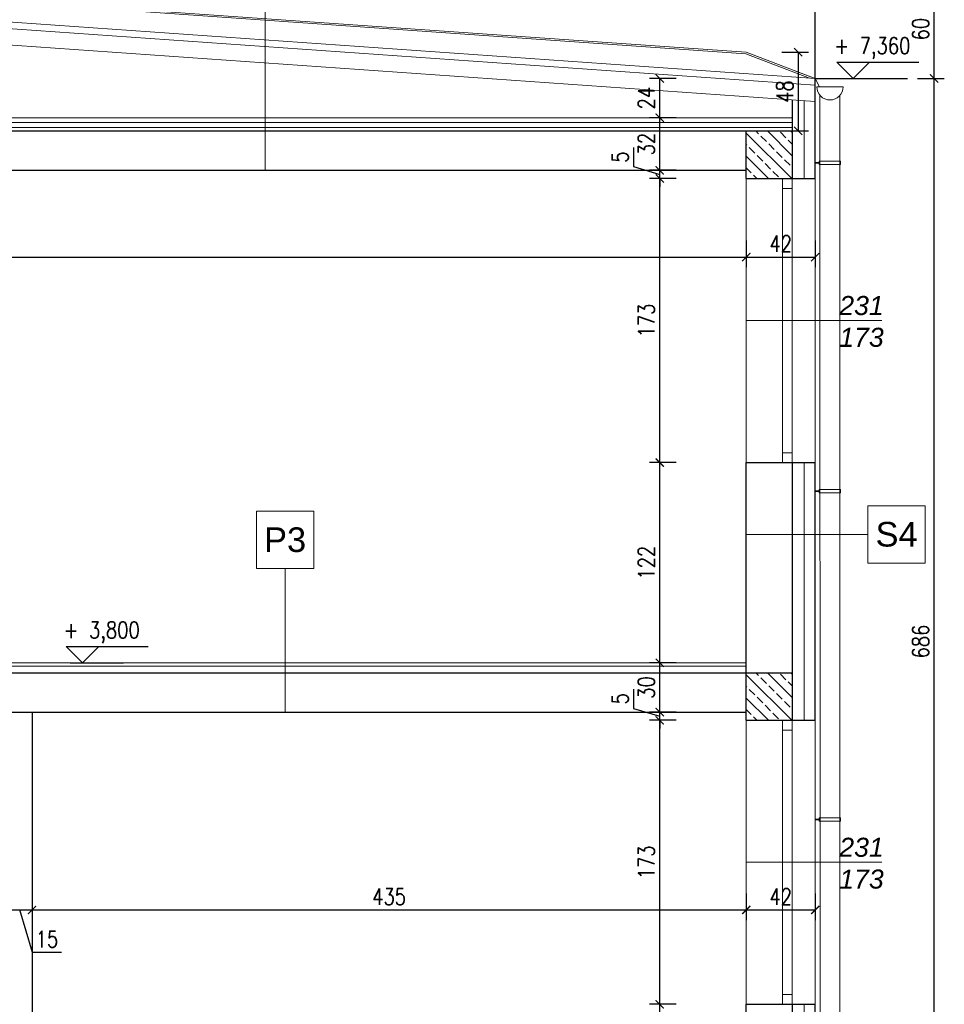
# Model space of a CAD drawing. Header units: millimetres. Extents: x 64838 to 107664, y -36848 to 0.
# Tile 6 of 109: x 66501 to 67064, y -34812 to -34213. Entities that reach past the tile are written whole.
import ezdxf
from ezdxf.enums import TextEntityAlignment as Align

# ---------------------------------------------------------------- set-up
doc = ezdxf.new("R2010")
doc.units = ezdxf.units.MM
doc.layers.get('Defpoints').update_dxf_attribs({"color": 30})
doc.layers.add('e-cad_cienkie', color=1, linetype='Continuous')
doc.layers.add('e-cad_opisy', color=7, linetype='Continuous')
for name, color, linetype, lineweight in [('izol term', 30, 'BATTING', 0), ('J 0.15', 40, 'Continuous', 15), ('J wymiary', 1, 'Continuous', 9), ('kreskowanie', 250, 'Continuous', 9), ('OPIS', 7, 'Continuous', 5), ('sciany', 252, 'Continuous', 30), ('stolarka_okna', 144, 'Continuous', 0)]:
    doc.layers.add(name, color=color, linetype=linetype, lineweight=lineweight)
doc.styles.add('e-cad_1', font='simplex.shx', dxfattribs={"width": 0.8})
doc.styles.get("Standard").update_dxf_attribs({"font": 'arial.ttf'})
doc.linetypes.add('BATTING', pattern='A,0.00254,-2.54,[134,ltypeshp.shx,S=2.54,R=0,X=-2.54,Y=0],-5.08,[134,ltypeshp.shx,S=2.54,R=180,X=2.54,Y=0],-2.54', length=10.16254)
doc.dimstyles.new('e-cad_1_50_[cm]', dxfattribs={"dimscale": 5, "dimtxt": 2, "dimasz": 1, "dimexe": 1.25, "dimexo": 0.625, "dimtad": 1, "dimdec": 0, "dimrnd": 0.1, "dimzin": 1, "dimtxsty": 'e-cad_1', "dimblk": 'ARCHTICK', "dimcen": 2.5, "dimclrd": 7, "dimclre": 7, "dimclrt": 7, "dimadec": 0, "dimazin": 0, "dimtfac": 1, "dimtmove": 1, "dimatfit": 3, "dimldrblk": 'OBLIQUE', "dimfxl": 2, "dimfxlon": 1, "dimarcsym": 0})

# ---------------------------------------------------------------- blocks, each defined once
blk = doc.blocks.new('e-cad_kota_3')
blk.add_line((-2, 2), (8, 2))
blk.add_lwpolyline([(-2, 2), (0, 0), (2, 2)])
at = {"style": 'e-cad_1', "width": 0.8}
blk.add_attdef('ZNAK', text='', height=2, dxfattribs=at).set_placement((-0.5, 3), align=Align.RIGHT)
blk.add_attdef('RZEDNA', (0.8, 3), '', height=2, dxfattribs=at)
blk = doc.blocks.new('_ArchTick')
at = {"color": 0, "linetype": 'ByBlock', "const_width": 0.15}
blk.add_lwpolyline([(-0.5, -0.5), (0.5, 0.5)], dxfattribs=at)
blk = doc.blocks.new('*D614')
at = {"layer": 'Defpoints', "color": 0, "ltscale": 4}
for p in [(67008.2, -34248.45), (67057.49, -34248.45), (66943.1, -34934.39)]:
    blk.add_point(p, dxfattribs=at)
at = {"layer": 'J wymiary', "color": 7, "lineweight": -2, "ltscale": 2}
for p, q in [((67047.49, -34248.45), (67063.74, -34248.45)), ((67057.49, -34934.39), (67057.49, -34248.45)), ((67047.49, -34934.39), (67063.74, -34934.39))]:
    blk.add_line(p, q, dxfattribs=at)
at = {"layer": 'J wymiary', "color": 7, "lineweight": -2, "ltscale": 4, "xscale": 5, "yscale": 5, "zscale": 5}
for p, rotation in [((67057.49, -34248.45), 90), ((67057.49, -34934.39), 270)]:
    blk.add_blockref('_ArchTick', p, dxfattribs=dict(at, rotation=rotation))
at = {"layer": 'J wymiary', "color": 7, "ltscale": 4, "insert": (67049.36, -34591.42), "char_height": 10, "attachment_point": 5, "rotation": 90, "style": 'e-cad_1'}
blk.add_mtext('686', dxfattribs=at)
blk = doc.blocks.new('_Oblique')
at = {"layer": 'kreskowanie', "color": 0, "lineweight": -2}
blk.add_line((-0.5, -0.5), (0.5, 0.5), dxfattribs=at)
blk = doc.blocks.new('*D615')
at = {"layer": 'Defpoints', "color": 0, "ltscale": 4}
for p in [(66975.1, -34188.42), (67057.49, -34188.42), (67008.2, -34248.45)]:
    blk.add_point(p, dxfattribs=at)
at = {"layer": 'J wymiary', "color": 7, "lineweight": -2, "ltscale": 2}
for p, q in [((67047.49, -34188.42), (67063.74, -34188.42)), ((67057.49, -34248.45), (67057.49, -34188.42)), ((67047.49, -34248.45), (67063.74, -34248.45))]:
    blk.add_line(p, q, dxfattribs=at)
at = {"layer": 'J wymiary', "color": 7, "lineweight": -2, "ltscale": 4, "xscale": 5, "yscale": 5, "zscale": 5}
for p, rotation in [((67057.49, -34188.42), 90), ((67057.49, -34248.45), 270)]:
    blk.add_blockref('_ArchTick', p, dxfattribs=dict(at, rotation=rotation))
at = {"layer": 'J wymiary', "color": 7, "ltscale": 4, "insert": (67049.36, -34218.43), "char_height": 10, "attachment_point": 5, "rotation": 90, "style": 'e-cad_1'}
blk.add_mtext('60', dxfattribs=at)
blk = doc.blocks.new('*D636')
at = {"layer": 'Defpoints', "color": 0, "ltscale": 4}
for p in [(66890.43, -34812.39), (66952.23, -34812.39), (66943.1, -34934.39)]:
    blk.add_point(p, dxfattribs=at)
at = {"layer": 'J wymiary', "color": 7, "lineweight": -2, "ltscale": 2}
for p, q in [((66900.43, -34812.39), (66884.18, -34812.39)), ((66890.43, -34934.39), (66890.43, -34812.39)), ((66900.43, -34934.39), (66884.18, -34934.39))]:
    blk.add_line(p, q, dxfattribs=at)
at = {"layer": 'J wymiary', "color": 7, "lineweight": -2, "ltscale": 4, "xscale": 5, "yscale": 5, "zscale": 5}
for p, rotation in [((66890.43, -34812.39), 90), ((66890.43, -34934.39), 270)]:
    blk.add_blockref('_ArchTick', p, dxfattribs=dict(at, rotation=rotation))
at = {"layer": 'J wymiary', "color": 7, "ltscale": 4, "insert": (66882.3, -34873.39), "char_height": 10, "attachment_point": 5, "rotation": 90, "style": 'e-cad_1'}
blk.add_mtext('122', dxfattribs=at)
blk = doc.blocks.new('*D637')
at = {"layer": 'Defpoints', "color": 0, "ltscale": 4}
for p in [(66890.43, -34639.39), (66952.95, -34639.39), (66952.23, -34812.39)]:
    blk.add_point(p, dxfattribs=at)
at = {"layer": 'J wymiary', "color": 7, "lineweight": -2, "ltscale": 2}
for p, q in [((66900.43, -34639.39), (66884.18, -34639.39)), ((66890.43, -34812.39), (66890.43, -34639.39)), ((66900.43, -34812.39), (66884.18, -34812.39))]:
    blk.add_line(p, q, dxfattribs=at)
at = {"layer": 'J wymiary', "color": 7, "lineweight": -2, "ltscale": 4, "xscale": 5, "yscale": 5, "zscale": 5}
for p, rotation in [((66890.43, -34639.39), 90), ((66890.43, -34812.39), 270)]:
    blk.add_blockref('_ArchTick', p, dxfattribs=dict(at, rotation=rotation))
at = {"layer": 'J wymiary', "color": 7, "ltscale": 4, "insert": (66882.3, -34725.89), "char_height": 10, "attachment_point": 5, "rotation": 90, "style": 'e-cad_1'}
blk.add_mtext('173', dxfattribs=at)
blk = doc.blocks.new('*D638')
at = {"layer": 'Defpoints', "color": 0, "ltscale": 4}
for p in [(66890.43, -34634.39), (66936.33, -34634.39), (66952.95, -34639.39)]:
    blk.add_point(p, dxfattribs=at)
at = {"layer": 'J wymiary', "color": 7, "lineweight": -2, "ltscale": 2}
for p, q in [((66874.49, -34620.52), (66874.49, -34632.11)), ((66890.43, -34634.39), (66890.43, -34629.39)), ((66874.49, -34632.11), (66890.43, -34636.89)), ((66900.43, -34634.39), (66884.18, -34634.39)), ((66890.43, -34639.39), (66890.43, -34634.39)), ((66900.43, -34639.39), (66884.18, -34639.39)), ((66890.43, -34639.39), (66890.43, -34644.39))]:
    blk.add_line(p, q, dxfattribs=at)
at = {"layer": 'J wymiary', "color": 7, "lineweight": -2, "ltscale": 4, "xscale": 5, "yscale": 5, "zscale": 5}
for p, rotation in [((66890.43, -34634.39), 270), ((66890.43, -34639.39), 90)]:
    blk.add_blockref('_ArchTick', p, dxfattribs=dict(at, rotation=rotation))
at = {"layer": 'J wymiary', "color": 7, "ltscale": 4, "insert": (66866.36, -34626.32), "char_height": 10, "attachment_point": 5, "rotation": 90, "style": 'e-cad_1'}
blk.add_mtext('5', dxfattribs=at)
blk = doc.blocks.new('*D639')
at = {"layer": 'Defpoints', "color": 0, "ltscale": 4}
for p in [(66890.43, -34604.39), (66935.69, -34604.39), (66936.33, -34634.39)]:
    blk.add_point(p, dxfattribs=at)
at = {"layer": 'J wymiary', "color": 7, "lineweight": -2, "ltscale": 2}
for p, q in [((66900.43, -34604.39), (66884.18, -34604.39)), ((66890.43, -34634.39), (66890.43, -34604.39)), ((66900.43, -34634.39), (66884.18, -34634.39))]:
    blk.add_line(p, q, dxfattribs=at)
at = {"layer": 'J wymiary', "color": 7, "lineweight": -2, "ltscale": 4, "xscale": 5, "yscale": 5, "zscale": 5}
for p, rotation in [((66890.43, -34604.39), 90), ((66890.43, -34634.39), 270)]:
    blk.add_blockref('_ArchTick', p, dxfattribs=dict(at, rotation=rotation))
at = {"layer": 'J wymiary', "color": 7, "ltscale": 4, "insert": (66882.3, -34619.39), "char_height": 10, "attachment_point": 5, "rotation": 90, "style": 'e-cad_1'}
blk.add_mtext('30', dxfattribs=at)
blk = doc.blocks.new('*D640')
at = {"layer": 'Defpoints', "color": 0, "ltscale": 4}
for p in [(66890.43, -34482.39), (66948.11, -34482.39), (66935.69, -34604.39)]:
    blk.add_point(p, dxfattribs=at)
at = {"layer": 'J wymiary', "color": 7, "lineweight": -2, "ltscale": 2}
for p, q in [((66900.43, -34482.39), (66884.18, -34482.39)), ((66890.43, -34604.39), (66890.43, -34482.39)), ((66900.43, -34604.39), (66884.18, -34604.39))]:
    blk.add_line(p, q, dxfattribs=at)
at = {"layer": 'J wymiary', "color": 7, "lineweight": -2, "ltscale": 4, "xscale": 5, "yscale": 5, "zscale": 5}
for p, rotation in [((66890.43, -34482.39), 90), ((66890.43, -34604.39), 270)]:
    blk.add_blockref('_ArchTick', p, dxfattribs=dict(at, rotation=rotation))
at = {"layer": 'J wymiary', "color": 7, "ltscale": 4, "insert": (66882.3, -34543.39), "char_height": 10, "attachment_point": 5, "rotation": 90, "style": 'e-cad_1'}
blk.add_mtext('122', dxfattribs=at)
blk = doc.blocks.new('*D641')
at = {"layer": 'Defpoints', "color": 0, "ltscale": 4}
for p in [(66890.43, -34304.39), (66931.13, -34304.39), (66948.11, -34309.39)]:
    blk.add_point(p, dxfattribs=at)
at = {"layer": 'J wymiary', "color": 7, "lineweight": -2, "ltscale": 2}
for p, q in [((66874.49, -34290.52), (66874.49, -34302.11)), ((66890.43, -34304.39), (66890.43, -34299.39)), ((66874.49, -34302.11), (66890.43, -34306.89)), ((66900.43, -34304.39), (66884.18, -34304.39)), ((66890.43, -34309.39), (66890.43, -34304.39)), ((66900.43, -34309.39), (66884.18, -34309.39)), ((66890.43, -34309.39), (66890.43, -34314.39))]:
    blk.add_line(p, q, dxfattribs=at)
at = {"layer": 'J wymiary', "color": 7, "lineweight": -2, "ltscale": 4, "xscale": 5, "yscale": 5, "zscale": 5}
for p, rotation in [((66890.43, -34304.39), 270), ((66890.43, -34309.39), 90)]:
    blk.add_blockref('_ArchTick', p, dxfattribs=dict(at, rotation=rotation))
at = {"layer": 'J wymiary', "color": 7, "ltscale": 4, "insert": (66866.36, -34296.32), "char_height": 10, "attachment_point": 5, "rotation": 90, "style": 'e-cad_1'}
blk.add_mtext('5', dxfattribs=at)
blk = doc.blocks.new('*D642')
at = {"layer": 'Defpoints', "color": 0, "ltscale": 4}
for p in [(66890.43, -34272.39), (66932.33, -34272.39), (66931.13, -34304.39)]:
    blk.add_point(p, dxfattribs=at)
at = {"layer": 'J wymiary', "color": 7, "lineweight": -2, "ltscale": 2}
for p, q in [((66900.43, -34272.39), (66884.18, -34272.39)), ((66890.43, -34304.39), (66890.43, -34272.39)), ((66900.43, -34304.39), (66884.18, -34304.39))]:
    blk.add_line(p, q, dxfattribs=at)
at = {"layer": 'J wymiary', "color": 7, "lineweight": -2, "ltscale": 4, "xscale": 5, "yscale": 5, "zscale": 5}
for p, rotation in [((66890.43, -34272.39), 90), ((66890.43, -34304.39), 270)]:
    blk.add_blockref('_ArchTick', p, dxfattribs=dict(at, rotation=rotation))
at = {"layer": 'J wymiary', "color": 7, "ltscale": 4, "insert": (66882.3, -34288.39), "char_height": 10, "attachment_point": 5, "rotation": 90, "style": 'e-cad_1'}
blk.add_mtext('32', dxfattribs=at)
blk = doc.blocks.new('*D643')
at = {"layer": 'Defpoints', "color": 0, "ltscale": 4}
for p in [(66890.43, -34248.42), (66985.1, -34248.42), (66932.33, -34272.39)]:
    blk.add_point(p, dxfattribs=at)
at = {"layer": 'J wymiary', "color": 7, "lineweight": -2, "ltscale": 2}
for p, q in [((66900.43, -34248.42), (66884.18, -34248.42)), ((66890.43, -34272.39), (66890.43, -34248.42)), ((66900.43, -34272.39), (66884.18, -34272.39))]:
    blk.add_line(p, q, dxfattribs=at)
at = {"layer": 'J wymiary', "color": 7, "lineweight": -2, "ltscale": 4, "xscale": 5, "yscale": 5, "zscale": 5}
for p, rotation in [((66890.43, -34248.42), 90), ((66890.43, -34272.39), 270)]:
    blk.add_blockref('_ArchTick', p, dxfattribs=dict(at, rotation=rotation))
at = {"layer": 'J wymiary', "color": 7, "ltscale": 4, "insert": (66882.3, -34260.4), "char_height": 10, "attachment_point": 5, "rotation": 90, "style": 'e-cad_1'}
blk.add_mtext('24', dxfattribs=at)
blk = doc.blocks.new('*D644')
at = {"layer": 'Defpoints', "color": 0, "ltscale": 4}
for p in [(66943.1, -34232.45), (66423.6, -34280.39), (66974.75, -34280.39)]:
    blk.add_point(p, dxfattribs=at)
at = {"layer": 'J wymiary', "color": 7, "lineweight": -2, "ltscale": 2}
for p, q in [((66964.75, -34232.45), (66981, -34232.45)), ((66974.75, -34232.45), (66974.75, -34280.39)), ((66964.75, -34280.39), (66981, -34280.39))]:
    blk.add_line(p, q, dxfattribs=at)
at = {"layer": 'J wymiary', "color": 7, "lineweight": -2, "ltscale": 4, "xscale": 5, "yscale": 5, "zscale": 5}
for p, rotation in [((66974.75, -34232.45), 90), ((66974.75, -34280.39), 270)]:
    blk.add_blockref('_ArchTick', p, dxfattribs=dict(at, rotation=rotation))
at = {"layer": 'J wymiary', "color": 7, "ltscale": 4, "insert": (66966.63, -34256.42), "char_height": 10, "attachment_point": 5, "rotation": 90, "style": 'e-cad_1'}
blk.add_mtext('48', dxfattribs=at)
blk = doc.blocks.new('*D672')
at = {"layer": 'Defpoints', "color": 0, "ltscale": 4}
for p in [(66493.1, -34718.36), (66508.1, -34717.85), (66508.1, -34754.92)]:
    blk.add_point(p, dxfattribs=at)
at = {"layer": 'J wymiary', "color": 7, "lineweight": -2, "ltscale": 2}
for p, q in [((66493.1, -34744.92), (66493.1, -34761.17)), ((66508.1, -34744.92), (66508.1, -34761.17)), ((66493.1, -34754.92), (66508.1, -34754.92)), ((66508.39, -34780.86), (66500.6, -34754.92)), ((66526.06, -34780.86), (66508.39, -34780.86))]:
    blk.add_line(p, q, dxfattribs=at)
at = {"layer": 'J wymiary', "color": 7, "lineweight": -2, "ltscale": 4, "xscale": 5, "yscale": 5, "zscale": 5, "rotation": 180}
blk.add_blockref('_ArchTick', (66493.1, -34754.92), dxfattribs=at)
at = {"layer": 'J wymiary', "color": 7, "lineweight": -2, "ltscale": 4, "xscale": 5, "yscale": 5, "zscale": 5}
blk.add_blockref('_ArchTick', (66508.1, -34754.92), dxfattribs=at)
at = {"layer": 'J wymiary', "color": 7, "ltscale": 4, "insert": (66517.23, -34772.74), "char_height": 10, "attachment_point": 5, "style": 'e-cad_1'}
blk.add_mtext('15', dxfattribs=at)
blk = doc.blocks.new('*D673')
at = {"layer": 'Defpoints', "color": 0, "ltscale": 4}
for p in [(66943.1, -34706.9), (66508.1, -34717.85), (66943.1, -34754.92)]:
    blk.add_point(p, dxfattribs=at)
at = {"layer": 'J wymiary', "color": 7, "lineweight": -2, "ltscale": 2}
for p, q in [((66508.1, -34744.92), (66508.1, -34761.17)), ((66943.1, -34744.92), (66943.1, -34761.17)), ((66508.1, -34754.92), (66943.1, -34754.92))]:
    blk.add_line(p, q, dxfattribs=at)
at = {"layer": 'J wymiary', "color": 7, "lineweight": -2, "ltscale": 4, "xscale": 5, "yscale": 5, "zscale": 5, "rotation": 180}
blk.add_blockref('_ArchTick', (66508.1, -34754.92), dxfattribs=at)
at = {"layer": 'J wymiary', "color": 7, "lineweight": -2, "ltscale": 4, "xscale": 5, "yscale": 5, "zscale": 5}
blk.add_blockref('_ArchTick', (66943.1, -34754.92), dxfattribs=at)
at = {"layer": 'J wymiary', "color": 7, "ltscale": 4, "insert": (66725.6, -34746.8), "char_height": 10, "attachment_point": 5, "style": 'e-cad_1'}
blk.add_mtext('435', dxfattribs=at)
blk = doc.blocks.new('*D674')
at = {"layer": 'Defpoints', "color": 0, "ltscale": 4}
for p in [(66943.1, -34706.9), (66985.1, -34712.96), (66985.1, -34754.92)]:
    blk.add_point(p, dxfattribs=at)
at = {"layer": 'J wymiary', "color": 7, "lineweight": -2, "ltscale": 2}
for p, q in [((66943.1, -34744.92), (66943.1, -34761.17)), ((66985.1, -34744.92), (66985.1, -34761.17)), ((66943.1, -34754.92), (66985.1, -34754.92))]:
    blk.add_line(p, q, dxfattribs=at)
at = {"layer": 'J wymiary', "color": 7, "lineweight": -2, "ltscale": 4, "xscale": 5, "yscale": 5, "zscale": 5, "rotation": 180}
blk.add_blockref('_ArchTick', (66943.1, -34754.92), dxfattribs=at)
at = {"layer": 'J wymiary', "color": 7, "lineweight": -2, "ltscale": 4, "xscale": 5, "yscale": 5, "zscale": 5}
blk.add_blockref('_ArchTick', (66985.1, -34754.92), dxfattribs=at)
at = {"layer": 'J wymiary', "color": 7, "ltscale": 4, "insert": (66964.1, -34746.8), "char_height": 10, "attachment_point": 5, "style": 'e-cad_1'}
blk.add_mtext('42', dxfattribs=at)
blk = doc.blocks.new('*D676')
at = {"layer": 'Defpoints', "color": 0, "ltscale": 4}
for p in [(66943.1, -34311.58), (65904.1, -34316.37), (66943.1, -34357.23)]:
    blk.add_point(p, dxfattribs=at)
at = {"layer": 'J wymiary', "color": 7, "lineweight": -2, "ltscale": 2}
for p, q in [((65904.1, -34347.23), (65904.1, -34363.48)), ((66943.1, -34347.23), (66943.1, -34363.48)), ((65904.1, -34357.23), (66943.1, -34357.23))]:
    blk.add_line(p, q, dxfattribs=at)
at = {"layer": 'J wymiary', "color": 7, "lineweight": -2, "ltscale": 4, "xscale": 5, "yscale": 5, "zscale": 5, "rotation": 180}
blk.add_blockref('_ArchTick', (65904.1, -34357.23), dxfattribs=at)
at = {"layer": 'J wymiary', "color": 7, "lineweight": -2, "ltscale": 4, "xscale": 5, "yscale": 5, "zscale": 5}
blk.add_blockref('_ArchTick', (66943.1, -34357.23), dxfattribs=at)
at = {"layer": 'J wymiary', "color": 7, "ltscale": 4, "insert": (66423.6, -34349.1), "char_height": 10, "attachment_point": 5, "style": 'e-cad_1'}
blk.add_mtext('1039', dxfattribs=at)
blk = doc.blocks.new('*D677')
at = {"layer": 'Defpoints', "color": 0, "ltscale": 4}
for p in [(66943.1, -34311.58), (66985.1, -34311.08), (66985.1, -34357.23)]:
    blk.add_point(p, dxfattribs=at)
at = {"layer": 'J wymiary', "color": 7, "lineweight": -2, "ltscale": 2}
for p, q in [((66943.1, -34347.23), (66943.1, -34363.48)), ((66985.1, -34347.23), (66985.1, -34363.48)), ((66943.1, -34357.23), (66985.1, -34357.23))]:
    blk.add_line(p, q, dxfattribs=at)
at = {"layer": 'J wymiary', "color": 7, "lineweight": -2, "ltscale": 4, "xscale": 5, "yscale": 5, "zscale": 5, "rotation": 180}
blk.add_blockref('_ArchTick', (66943.1, -34357.23), dxfattribs=at)
at = {"layer": 'J wymiary', "color": 7, "lineweight": -2, "ltscale": 4, "xscale": 5, "yscale": 5, "zscale": 5}
blk.add_blockref('_ArchTick', (66985.1, -34357.23), dxfattribs=at)
at = {"layer": 'J wymiary', "color": 7, "ltscale": 4, "insert": (66964.1, -34349.1), "char_height": 10, "attachment_point": 5, "style": 'e-cad_1'}
blk.add_mtext('42', dxfattribs=at)
blk = doc.blocks.new('*D678')
at = {"layer": 'Defpoints', "color": 0, "ltscale": 4}
for p in [(66890.43, -34309.39), (66943.1, -34309.39), (66943.1, -34482.39)]:
    blk.add_point(p, dxfattribs=at)
at = {"layer": 'J wymiary', "color": 7, "lineweight": -2, "ltscale": 2}
for p, q in [((66900.43, -34309.39), (66884.18, -34309.39)), ((66890.43, -34482.39), (66890.43, -34309.39)), ((66900.43, -34482.39), (66884.18, -34482.39))]:
    blk.add_line(p, q, dxfattribs=at)
at = {"layer": 'J wymiary', "color": 7, "lineweight": -2, "ltscale": 4, "xscale": 5, "yscale": 5, "zscale": 5}
for p, rotation in [((66890.43, -34309.39), 90), ((66890.43, -34482.39), 270)]:
    blk.add_blockref('_ArchTick', p, dxfattribs=dict(at, rotation=rotation))
at = {"layer": 'J wymiary', "color": 7, "ltscale": 4, "insert": (66882.3, -34395.89), "char_height": 10, "attachment_point": 5, "rotation": 90, "style": 'e-cad_1'}
blk.add_mtext('173', dxfattribs=at)

msp = doc.modelspace()

# ---------------------------------------------------------------- hatches: boundary and pattern name
at = {"layer": 'OPIS'}
h = msp.add_hatch(dxfattribs=at)
h.set_pattern_fill('JIS_STN_2.5', color=256, scale=4, angle=90, style=0)
h.set_pattern_definition([(135, (-7129.609, 433.456), (-7.0710678, -7.0710678), []), (135, (-7129.609, 440.516), (-7.0710678, -7.0710678), [4.8, -2])])
h.paths.add_polyline_path([(66943.1, -34290.76), (66943.1, -34304.39), (66943.1, -34309.39), (66971.1, -34309.39), (66971.1, -34304.39), (66971.1, -34280.39), (66943.1, -34280.39), (66943.1, -34282.98)])
h = msp.add_hatch(dxfattribs=at)
h.set_pattern_fill('JIS_STN_2.5', color=256, scale=4, angle=90, style=0)
h.set_pattern_definition([(135, (-7129.609, 103.456), (-7.0710678, -7.0710678), []), (135, (-7129.609, 110.516), (-7.0710678, -7.0710678), [4.8, -2])])
h.paths.add_polyline_path([(66943.1, -34620.76), (66943.1, -34634.39), (66943.1, -34639.39), (66971.1, -34639.39), (66971.1, -34634.39), (66971.1, -34610.39), (66943.1, -34610.39), (66943.1, -34612.98)])

# ---------------------------------------------------------------- linework, layer by layer
at = {"layer": 'e-cad_cienkie', "ltscale": 2}
for p, q in [((66985.1, -34248.45), (67041.38, -34248.45)), ((66531.34, -34604.39), (66563.84, -34604.39))]:
    msp.add_line(p, q, dxfattribs=at)
at = {"layer": 'izol term', "linetype": 'BATTING', "ltscale": 0.6}
for p, q in [((66978.33, -34261.98), (66978.33, -34309.39)), ((66978.33, -34482.39), (66978.33, -34639.39)), ((66978.33, -34812.39), (66978.33, -34984.39))]:
    msp.add_line(p, q, dxfattribs=at)
at = {"layer": 'izol term', "linetype": 'BATTING', "ltscale": 0.25}
msp.add_line((65876.1, -34275.27), (66971.1, -34275.27), dxfattribs=at)
at = {"layer": 'J 0.15'}
for p, q in [((66942.89, -34233.44), (66423.53, -34197.08)), ((66943.1, -34232.45), (66423.6, -34196.08)), ((66985.1, -34248.42), (66422.7, -34209.05)), ((66985.1, -34252.43), (66422.42, -34213.04)), ((66985.1, -34262.45), (66421.72, -34223.02)), ((66942.89, -34233.44), (66981.66, -34248.18)), ((66943.1, -34232.45), (66985.1, -34248.42))]:
    msp.add_line(p, q, dxfattribs=at)
at = {"layer": 'OPIS', "ltscale": 50}
for p, q in [((66650.08, -34304.39), (66650.08, -34149.61, 0)), ((66943.1, -34526.16), (67017.18, -34526.16)), ((66662.24, -34634.39), (66662.24, -34546.98, 0))]:
    msp.add_line(p, q, dxfattribs=at)
at = {"layer": 'OPIS'}
for p, q in [((67002.11, -34253.54), (66986.11, -34253.54)), ((66988.03, -34258.74), (66988.24, -35039.39)), ((67000.03, -34258.92), (67000.03, -35039.39)), ((65876.1, -34272.39), (66971.1, -34272.39)), ((65876.1, -34278.39), (66971.1, -34278.39)), ((66987.53, -34299.6), (66985.1, -34299.6)), ((66987.53, -34300.8), (66987.53, -34298.8)), ((66987.53, -34298.8), (67000.53, -34298.8)), ((67000.53, -34300.8), (67000.53, -34298.8)), ((66987.53, -34300), (66985.1, -34300)), ((66987.53, -34300.8), (67000.53, -34300.8)), ((67025.78, -34395.89), (66943.1, -34395.89)), ((66987.53, -34499.6), (66985.1, -34499.6)), ((66987.53, -34500), (66985.1, -34500)), ((66987.53, -34500.8), (66987.53, -34498.8)), ((66987.53, -34498.8), (67000.53, -34498.8)), ((66987.53, -34500.8), (67000.53, -34500.8)), ((67000.53, -34500.8), (67000.53, -34498.8)), ((65904.1, -34604.39), (66943.1, -34604.39)), ((65904.1, -34606.39), (66943.1, -34606.39)), ((66987.53, -34699.6), (66985.1, -34699.6)), ((66987.53, -34700), (66985.1, -34700)), ((66987.53, -34700.8), (66987.53, -34698.8)), ((66987.53, -34698.8), (67000.53, -34698.8)), ((66987.53, -34700.8), (67000.53, -34700.8)), ((67000.53, -34700.8), (67000.53, -34698.8)), ((67025.78, -34725.89), (66943.1, -34725.89))]:
    msp.add_line(p, q, dxfattribs=at)
at = {"layer": 'OPIS', "elevation": 0}
msp.add_lwpolyline([(66972.76, -34243.73), (66985.1, -34248.42), (66987.74, -34253.54)], dxfattribs=at)
at = {"layer": 'OPIS', "ltscale": 50}
msp.add_lwpolyline([(67052.18, -34543.66), (67017.18, -34543.66), (67017.18, -34508.66), (67052.18, -34508.66)], close=True, dxfattribs=at)
at = {"layer": 'OPIS', "ltscale": 50, "elevation": 0}
msp.add_lwpolyline([(66644.74, -34546.98), (66679.74, -34546.98), (66679.74, -34511.98), (66644.74, -34511.98)], close=True, dxfattribs=at)
at = {"layer": 'OPIS'}
msp.add_arc((66994.11, -34253.54), 8, 180, 0, dxfattribs=at)
at = {"layer": 'sciany'}
for p, q in [((66985.1, -34248.42), (66985.1, -34188.42)), ((66985.1, -34309.39), (66985.1, -34248.42)), ((66971.1, -34261.47), (66971.1, -34309.39)), ((65876.1, -34280.39), (66971.1, -34280.39)), ((66943.1, -34309.39), (66943.1, -34280.39)), ((65876.1, -34304.39), (66943.1, -34304.39)), ((66943.1, -34309.39), (66985.1, -34309.39)), ((66943.1, -34482.39), (66985.1, -34482.39)), ((66943.1, -34639.39), (66943.1, -34482.39)), ((66971.1, -34482.39), (66971.1, -34639.39)), ((66985.1, -34639.39), (66985.1, -34482.39)), ((65876.1, -34610.39), (66971.1, -34610.39)), ((65904.1, -34634.39), (66943.1, -34634.39)), ((66508.1, -34634.39), (66508.1, -34940.39)), ((66943.1, -34639.39), (66985.1, -34639.39)), ((66943.1, -34984.39), (66943.1, -34812.39)), ((66943.1, -34812.39), (66985.1, -34812.39)), ((66971.1, -34812.39), (66971.1, -34984.39)), ((66985.1, -34984.39), (66985.1, -34812.39))]:
    msp.add_line(p, q, dxfattribs=at)
at = {"layer": 'stolarka_okna'}
for p, q in [((66943.1, -34309.39), (66943.1, -34482.39)), ((66965.1, -34309.39), (66965.1, -34482.39)), ((66971.1, -34309.39), (66971.1, -34482.39)), ((66985.1, -34309.39), (66985.1, -34587.39)), ((66971.1, -34315.39), (66965.1, -34315.39)), ((66971.1, -34315.39), (66965.1, -34315.39)), ((66971.1, -34476.39), (66965.1, -34476.39)), ((66971.1, -34476.39), (66965.1, -34476.39)), ((66943.1, -34639.39), (66943.1, -34812.39)), ((66965.1, -34639.39), (66965.1, -34812.39)), ((66971.1, -34639.39), (66971.1, -34812.39)), ((66985.1, -34639.39), (66985.1, -34917.39)), ((66971.1, -34645.39), (66965.1, -34645.39)), ((66971.1, -34645.39), (66965.1, -34645.39)), ((66971.1, -34806.39), (66965.1, -34806.39)), ((66971.1, -34806.39), (66965.1, -34806.39))]:
    msp.add_line(p, q, dxfattribs=at)

# ---------------------------------------------------------------- block references
at = {"layer": 'e-cad_opisy', "ltscale": 2, "xscale": 5, "yscale": 5, "zscale": 5}
for p, values in [((67008.2, -34248.45), {'RZEDNA': '7,360', 'ZNAK': '+'}), ((66538.84, -34604.39), {'RZEDNA': '3,800', 'ZNAK': '+'})]:
    msp.add_blockref('e-cad_kota_3', p, dxfattribs=at).add_auto_attribs(values)

# ---------------------------------------------------------------- texts
at = {"layer": 'OPIS', "char_height": 11.616, "width": 195.9081, "attachment_point": 5}
for insert in [(67013.3, -34396.5), (67013.3, -34726.5)]:
    msp.add_mtext('{\\fArial|b0|i1|c238|p18;231\\P173}', dxfattribs=dict(at, insert=insert))
at = {"layer": 'OPIS', "linetype": 'Continuous', "char_height": 15, "width": 21.2111, "attachment_point": 5}
for s, insert in [('\\A1;S4', (67034.68, -34526.16)), ('\\A1;P3', (66662.24, -34529.48, 0))]:
    msp.add_mtext(s, dxfattribs=dict(at, insert=insert))

# ---------------------------------------------------------------- dimensions: what is measured, and where the dimension line sits
at = {"layer": 'J wymiary', "ltscale": 2}
for base, p1, p2, picture, middle in [((67057.49, -34188.42), (67008.2, -34248.45), (66975.1, -34188.42), '*D615', (67049.36, -34218.43)), ((66974.75, -34280.39), (66943.1, -34232.45), (66423.6, -34280.39), '*D644', (66966.63, -34256.42)), ((66890.43, -34248.42), (66932.33, -34272.39), (66985.1, -34248.42), '*D643', (66882.3, -34260.4)), ((67057.49, -34248.45), (66943.1, -34934.39), (67008.2, -34248.45), '*D614', (67049.36, -34591.42)), ((66890.43, -34272.39), (66931.13, -34304.39), (66932.33, -34272.39), '*D642', (66882.3, -34288.39)), ((66890.43, -34304.39), (66948.11, -34309.39), (66931.13, -34304.39), '*D641', (66866.36, -34298.98)), ((66890.43, -34309.39), (66943.1, -34482.39), (66943.1, -34309.39), '*D678', (66882.3, -34395.89)), ((66890.43, -34482.39), (66935.69, -34604.39), (66948.11, -34482.39), '*D640', (66882.3, -34543.39)), ((66890.43, -34604.39), (66936.33, -34634.39), (66935.69, -34604.39), '*D639', (66882.3, -34619.39)), ((66890.43, -34634.39), (66952.95, -34639.39), (66936.33, -34634.39), '*D638', (66866.36, -34628.98)), ((66890.43, -34639.39), (66952.23, -34812.39), (66952.95, -34639.39), '*D637', (66882.3, -34725.89)), ((66890.43, -34812.39), (66943.1, -34934.39), (66952.23, -34812.39), '*D636', (66882.3, -34873.39))]:
    dim = msp.add_linear_dim(base=base, p1=p1, p2=p2, angle=90, dimstyle='e-cad_1_50_[cm]', dxfattribs=at)
    dim.commit()
    dim.dimension.update_dxf_attribs({"geometry": picture, "text_midpoint": middle})
for base, p1, p2, picture, middle in [((66943.1, -34357.23), (65904.1, -34316.37), (66943.1, -34311.58), '*D676', (66423.6, -34349.1)), ((66985.1, -34357.23), (66943.1, -34311.58), (66985.1, -34311.08), '*D677', (66964.1, -34349.1)), ((66943.1, -34754.92), (66508.1, -34717.85), (66943.1, -34706.9), '*D673', (66725.6, -34746.8)), ((66985.1, -34754.92), (66943.1, -34706.9), (66985.1, -34712.96), '*D674', (66964.1, -34746.8)), ((66508.1, -34754.92), (66493.1, -34718.36), (66508.1, -34717.85), '*D672', (66511.51, -34772.74))]:
    dim = msp.add_linear_dim(base=base, p1=p1, p2=p2, dimstyle='e-cad_1_50_[cm]', dxfattribs=at)
    dim.commit()
    dim.dimension.update_dxf_attribs({"geometry": picture, "text_midpoint": middle})

doc.saveas('drawing.dxf')
